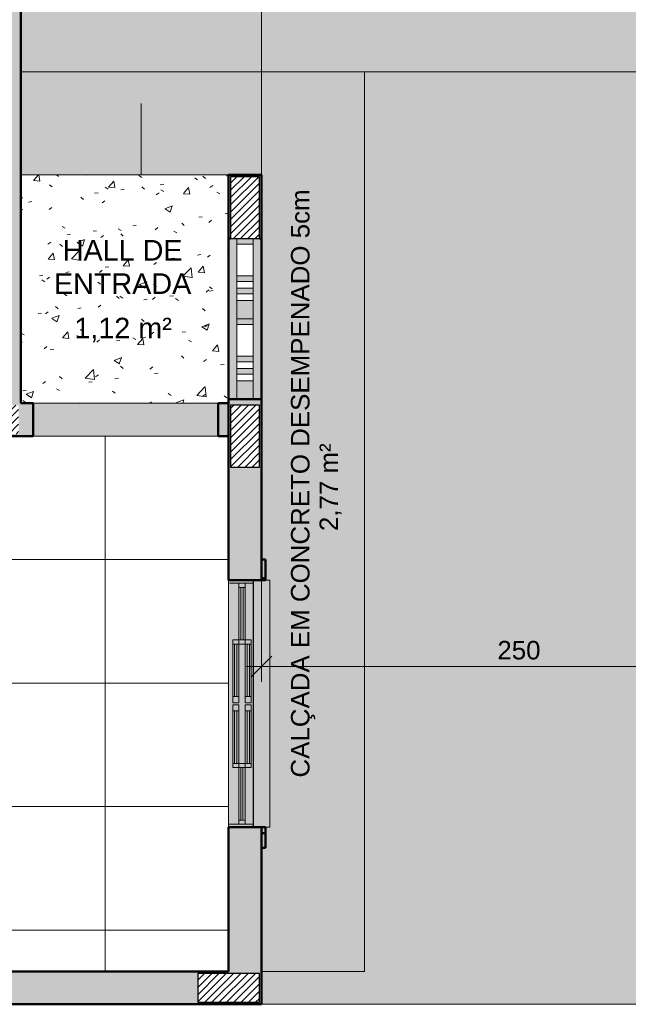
# Model space of a CAD drawing. Header units: metres. Extents: x -14 to 6.1, y -18.5 to -8.2.
# Tile 21 of 25: x -0.7 to 2.3, y -18.2 to -13.5. Entities that reach past the tile are written whole.
import ezdxf

# ---------------------------------------------------------------- set-up
doc = ezdxf.new("R2010")
doc.units = ezdxf.units.M
doc.linetypes.add('Projeção', pattern=[0.003969, 0.002381, -0.001587])
for name, color, linetype, lineweight in [('A-ANNO-DIMS', 7, 'Continuous', 9), ('A-ANNO-DIMS-50', 7, 'Continuous', 9), ('A-AREA-IDEN', 7, 'Continuous', 9), ('A-DETL-GENF', 7, 'Continuous', 5), ('A-FLOR', 7, 'Continuous', 5), ('A-FLOR-PATT', 7, 'Continuous', 5), ('A-GLAZ', 7, 'Continuous', 5), ('A-WALL', 7, 'Continuous', 5), ('A-WALL-PATT', 7, 'Continuous', 5), ('G-ANNO-TEXT', 7, 'Continuous', 9), ('I-WALL', 7, 'Continuous', 5), ('Q-CASE', 7, 'Continuous', 5)]:
    doc.layers.add(name, color=color, linetype=linetype, lineweight=lineweight)
doc.layers.add('A-DETL', color=7, linetype='Continuous', lineweight=5, true_color=0x00a600)
doc.styles.add('Arial', font='arial.ttf', dxfattribs={"height": 0.1})
doc.styles.add('Arial_2', font='arial.ttf', dxfattribs={"height": 0.09})
doc.dimstyles.new('Com_linha__ref__contínua__-_Cor_Vermelha_Arial_1_8mm', dxfattribs={"dimscale": 0.3048, "dimtxt": 0.091823, "dimasz": 0.328084, "dimexe": 0.246063, "dimexo": 0.246063, "dimgap": 0.024606, "dimtad": 1, "dimdec": 1, "dimlfac": 100, "dimrnd": 0.1, "dimdsep": 46, "dimtxsty": 'Arial_2', "dimblk1": 'OBLIQUE', "dimblk2": 'OBLIQUE', "dimsah": 1, "dimcen": 0.09, "dimdle": 0.246063, "dimazin": 0, "dimtfac": 1, "dimtdec": 4, "dimtix": 1, "dimtmove": 0, "dimatfit": 3, "dimfxl": 1, "dimtvp": 1, "dimtolj": 1, "dimtzin": 0, "dimarcsym": 2})

# ---------------------------------------------------------------- blocks, each defined once
blk = doc.blocks.new('COBOGÓ-TACO-CHINÊS8 - COBOGÓ-TACO-CHINÊS-1852837-PTS_ HIDRAULICOS')
at = {"layer": 'Q-CASE', "true_color": 0xd2d2d2}
h = blk.add_hatch(color=254, dxfattribs=at)
h.paths.add_polyline_path([(0.4664, -15.295), (0.4664, -15.2068), (0.3864, -15.2068), (0.3864, -15.295)])
h.paths.add_polyline_path([(0.3864, -15.1743), (0.4664, -15.1743), (0.4664, -15.1465), (0.3864, -15.1465)])
h.paths.add_polyline_path([(0.3864, -15.114), (0.4664, -15.114), (0.4664, -15.0861), (0.3864, -15.0861)])
h.paths.add_polyline_path([(0.4664, -14.9329), (0.4664, -14.905), (0.3864, -14.905), (0.3864, -14.9329), (0.4115, -14.9329)])
at = {"layer": 'Q-CASE', "lineweight": 15}
for p, q in [((0.3864, -14.905), (0.3864, -14.9329)), ((0.3864, -14.905), (0.4664, -14.905)), ((0.4664, -14.905), (0.4664, -14.9329)), ((0.3864, -14.9329), (0.4664, -14.9329)), ((0.3864, -15.114), (0.3864, -15.0861)), ((0.3864, -15.0861), (0.4664, -15.0861)), ((0.3864, -15.114), (0.4664, -15.114)), ((0.4664, -15.114), (0.4664, -15.0861)), ((0.3864, -15.1465), (0.3864, -15.1743)), ((0.3864, -15.1465), (0.4664, -15.1465)), ((0.4664, -15.1465), (0.4664, -15.1743)), ((0.3864, -15.1743), (0.4664, -15.1743)), ((0.3864, -15.295), (0.3864, -15.2068)), ((0.3864, -15.2068), (0.4664, -15.2068)), ((0.4664, -15.295), (0.4664, -15.2068)), ((0.3864, -15.295), (0.4664, -15.295))]:
    blk.add_line(p, q, dxfattribs=at)
at = {"layer": 'Q-CASE', "color": 8, "true_color": 0x808080}
for p, q in [((0.3864, -15.0861), (0.3864, -14.9329)), ((0.4664, -14.9329), (0.4664, -15.0861)), ((0.3864, -15.1465), (0.3864, -15.114)), ((0.4664, -15.114), (0.4664, -15.1465)), ((0.3864, -15.2068), (0.3864, -15.1743)), ((0.4664, -15.1743), (0.4664, -15.2068))]:
    blk.add_line(p, q, dxfattribs=at)
blk = doc.blocks.new('COBOGÓ-TACO-CHINÊS10 - COBOGÓ-TACO-CHINÊS-1852914-PTS_ HIDRAULICOS')
at = {"layer": 'Q-CASE', "true_color": 0xd2d2d2}
h = blk.add_hatch(color=254, dxfattribs=at)
h.paths.add_polyline_path([(0.4664, -14.905), (0.4664, -14.8168), (0.3864, -14.8168), (0.3864, -14.905), (0.4115, -14.905)])
h.paths.add_polyline_path([(0.3864, -14.7843), (0.4664, -14.7843), (0.4664, -14.7565), (0.3864, -14.7565)])
h.paths.add_polyline_path([(0.3864, -14.724), (0.4664, -14.724), (0.4664, -14.6961), (0.3864, -14.6961)])
h.paths.add_polyline_path([(0.4664, -14.5429), (0.4664, -14.515), (0.3864, -14.515), (0.3864, -14.5429)])
at = {"layer": 'Q-CASE', "lineweight": 15}
for p, q in [((0.3864, -14.515), (0.3864, -14.5429)), ((0.4664, -14.515), (0.4664, -14.5429)), ((0.3864, -14.5429), (0.4664, -14.5429)), ((0.3864, -14.724), (0.3864, -14.6961)), ((0.3864, -14.6961), (0.4664, -14.6961)), ((0.3864, -14.724), (0.4664, -14.724)), ((0.4664, -14.724), (0.4664, -14.6961)), ((0.3864, -14.7565), (0.3864, -14.7843)), ((0.3864, -14.7565), (0.4664, -14.7565)), ((0.4664, -14.7565), (0.4664, -14.7843)), ((0.3864, -14.7843), (0.4664, -14.7843)), ((0.3864, -14.905), (0.3864, -14.8168)), ((0.3864, -14.8168), (0.4664, -14.8168)), ((0.4664, -14.905), (0.4664, -14.8168)), ((0.3864, -14.905), (0.4664, -14.905))]:
    blk.add_line(p, q, dxfattribs=at)
at = {"layer": 'Q-CASE', "color": 8, "true_color": 0x808080}
for p, q in [((0.3864, -14.6961), (0.3864, -14.5429)), ((0.4664, -14.5429), (0.4664, -14.6961)), ((0.3864, -14.7565), (0.3864, -14.724)), ((0.4664, -14.724), (0.4664, -14.7565)), ((0.3864, -14.8168), (0.3864, -14.7843)), ((0.4664, -14.7843), (0.4664, -14.8168))]:
    blk.add_line(p, q, dxfattribs=at)
blk = doc.blocks.new('JANELA DE CORRE_IDRAULICOS1')
at = {"layer": 'A-GLAZ', "true_color": 0xfffffe}
h = blk.add_hatch(color=7, dxfattribs=at)
h.paths.add_polyline_path([(0.6, 0.04), (-0.6, 0.04), (-0.6, -0.08), (0.6, -0.08)])
h.paths.add_polyline_path([(0.31, -0.06), (0.005, -0.06), (0.005, -0.03), (0.31, -0.03)])
h.paths.add_polyline_path([(-0.005, -0.03), (-0.005, -0.06), (-0.31, -0.06), (-0.31, -0.03), (-0.035, -0.03)])
at = {"layer": 'A-GLAZ', "lineweight": 15}
for p, q in [((-0.6, 0.04), (-0.6, -0.08)), ((-0.585, 0.04), (-0.585, -0.075)), ((-0.31, 0), (-0.31, 0.03)), ((-0.31, 0.03), (-0.005, 0.03)), ((-0.29, 0.03), (-0.29, 0)), ((-0.29, 0.021), (-0.035, 0.021)), ((-0.035, 0.01), (-0.29, 0.01)), ((-0.035, 0.03), (-0.035, 0)), ((-0.005, 0.03), (-0.005, 0)), ((0.005, 0), (0.005, 0.03)), ((0.005, 0.03), (0.31, 0.03)), ((0.035, 0.03), (0.035, 0)), ((0.035, 0.021), (0.29, 0.021)), ((0.29, 0.01), (0.035, 0.01)), ((0.29, 0.03), (0.29, 0)), ((0.31, 0.03), (0.31, 0)), ((0.585, 0.04), (0.585, -0.08)), ((0.6, 0.04), (0.6, -0.08)), ((-0.585, 0), (-0.31, 0)), ((-0.31, -0.03), (-0.585, -0.03)), ((-0.565, 0), (-0.565, -0.03)), ((-0.565, -0.009), (-0.31, -0.009)), ((-0.31, -0.02), (-0.565, -0.02)), ((-0.31, 0), (-0.31, -0.03)), ((-0.005, 0), (-0.31, 0)), ((-0.29, 0), (-0.29, -0.03)), ((0.31, 0), (0.005, 0)), ((0.29, -0.03), (0.29, 0)), ((0.31, 0), (0.31, -0.03)), ((0.31, 0), (0.585, 0)), ((0.56, -0.01), (0.31, -0.01)), ((0.31, -0.02), (0.565, -0.02)), ((0.585, -0.03), (0.31, -0.03)), ((0.565, 0), (0.565, -0.03))]:
    blk.add_line(p, q, dxfattribs=at)
at = {"layer": 'A-GLAZ'}
for p, q in [((-0.6, -0.08), (-0.6, 0.04)), ((0.6, 0.04), (0.6, -0.08)), ((0.6, -0.08), (-0.6, -0.08))]:
    blk.add_line(p, q, dxfattribs=at)
blk = doc.blocks.new('Paredes 1 - Paredes 1-2288142-PTS_ HIDRAULICOS')
at = {"layer": 'A-WALL', "lineweight": 50, "true_color": 0xc0c0c0}
h = blk.add_hatch(color=9, dxfattribs=at)
h.paths.add_polyline_path([(0.5064, -17.475), (0.5264, -17.475), (0.5264, -17.4043), (0.5064, -17.4043), (0.5064, -17.4272)])
h.paths.add_polyline_path([(0.5264, -16.1643), (0.5264, -16.075), (0.5064, -16.075), (0.5064, -16.1643)])
at = {"layer": 'A-WALL', "lineweight": 50, "true_color": 0x808080}
h = blk.add_hatch(color=8, dxfattribs=at)
h.paths.add_polyline_path([(0.5264, -17.4043), (0.5264, -17.375), (0.5064, -17.375), (0.5064, -17.4043), (0.5259, -17.4043)])
h.paths.add_polyline_path([(0.5064, -16.175), (0.5264, -16.175), (0.5264, -16.1643), (0.5064, -16.1643)])
at = {"layer": 'A-WALL', "lineweight": 50}
for p, q in [((0.5064, -16.1643), (0.5064, -16.075)), ((0.5264, -16.075), (0.5064, -16.075)), ((0.5264, -16.075), (0.5264, -16.1643)), ((0.5064, -16.175), (0.5064, -16.1643)), ((0.5264, -16.1643), (0.5064, -16.1643)), ((0.5264, -16.175), (0.5264, -16.1643)), ((0.5064, -17.375), (0.5064, -17.4043)), ((0.5064, -17.475), (0.5064, -17.4043)), ((0.5264, -17.4043), (0.5064, -17.4043)), ((0.5264, -17.375), (0.5264, -17.4043)), ((0.5264, -17.4043), (0.5264, -17.475)), ((0.5064, -17.475), (0.5264, -17.475))]:
    blk.add_line(p, q, dxfattribs=at)
blk = doc.blocks.new('DIMBLOCK8-PTS_ HIDRAULICOS')
at = {"layer": 'A-ANNO-DIMS-50', "color": 242, "true_color": 0xbd2b2e, "transparency": 16777216}
for p, q in [((3.0064, -16.5939), (3.0064, -15.7029)), ((0.5064, -16.5939), (0.5064, -15.7471)), ((0.5064, -16.5939), (0.5564, -16.5439)), ((3.0064, -16.5939), (3.0564, -16.5439)), ((0.4314, -16.5939), (3.0064, -16.5939)), ((0.5064, -16.5939), (0.4564, -16.6439)), ((0.5064, -16.5939), (0.5064, -16.6689)), ((3.0064, -16.5939), (2.9564, -16.6439)), ((3.0064, -16.5939), (3.0064, -16.6689))]:
    blk.add_line(p, q, dxfattribs=at)
at = {"layer": 'A-ANNO-DIMS-50', "color": 0, "transparency": 16777216, "insert": (1.6526, -16.4696), "char_height": 0.09, "width": 0.249194, "attachment_point": 1, "line_spacing_factor": 0.941778, "style": 'Arial_2'}
blk.add_mtext('250', dxfattribs=at)
blk = doc.blocks.new('_Oblique')
at = {"color": 0, "linetype": 'ByBlock', "lineweight": -2}
blk.add_line((-0.5, -0.5), (0.5, 0.5), dxfattribs=at)

msp = doc.modelspace()

# ---------------------------------------------------------------- hatches: boundary and pattern name
at = {"layer": 'A-DETL-GENF', "true_color": 0x464646}
h = msp.add_hatch(dxfattribs=at)
h.set_pattern_fill('FP_6', color=49, style=0, pattern_type=2)
h.set_pattern_definition([(45, (0, 0), (-0.01767767, 0.01767767), [])])
h.paths.add_polyline_path([(-3.1337, -18.225), (-3.0637, -18.225), (-3.0637, -18.085), (-3.3637, -18.085), (-3.3637, -18.225), (-3.1387, -18.225)])
h.paths.add_polyline_path([(-8.0236, -18.225), (-8.0236, -18.085), (-8.3236, -18.085), (-8.3236, -18.225)])
h.paths.add_polyline_path([(-6.0936, -18.225), (-6.0237, -18.225), (-6.0237, -18.085), (-6.3237, -18.085), (-6.3237, -18.225), (-6.0986, -18.225)])
h.paths.add_polyline_path([(0.1964, -18.225), (0.4964, -18.225), (0.4964, -18.085), (0.1964, -18.085)])
h.paths.add_polyline_path([(0.4964, -15.625), (0.4964, -15.325), (0.3564, -15.325), (0.3564, -15.625), (0.3812, -15.625)])
h.paths.add_polyline_path([(-3.3737, -15.465), (-3.0737, -15.465), (-3.0737, -15.325), (-3.3737, -15.325)])
h.paths.add_polyline_path([(-0.9736, -15.465), (-0.6736, -15.465), (-0.6736, -15.325), (-0.9736, -15.325), (-0.9736, -15.4602)])
h.paths.add_polyline_path([(-5.1436, -15.465), (-4.9937, -15.4649), (-4.9937, -15.325), (-5.2937, -15.325), (-5.2937, -15.465)])
h.paths.add_polyline_path([(-6.0237, -15.465), (-6.0237, -15.325), (-6.3237, -15.325), (-6.3237, -15.465), (-6.1636, -15.465)])
h.paths.add_polyline_path([(-8.1736, -15.465), (-8.0236, -15.465), (-8.0236, -15.325), (-8.3236, -15.325), (-8.3236, -15.465), (-8.1836, -15.465)])
h.paths.add_polyline_path([(0.4964, -14.515), (0.4964, -14.215), (0.3564, -14.215), (0.3564, -14.515)])
h.paths.add_polyline_path([(-3.3736, -14.2649), (-3.2337, -14.2649), (-3.2337, -13.9649), (-3.3737, -13.9649), (-3.3737, -14.2649)])
h.paths.add_polyline_path([(-5.0038, -14.2649), (-4.9937, -14.2649), (-4.9937, -13.9649), (-5.1337, -13.9649), (-5.1337, -14.2649), (-5.0636, -14.2649)])
h.paths.add_polyline_path([(-0.6736, -11.545), (-0.6736, -11.245), (-0.8136, -11.245), (-0.8136, -11.545), (-0.7615, -11.545)])
h.paths.add_polyline_path([(-3.3725, -11.545), (-3.2337, -11.545), (-3.2337, -11.245), (-3.3737, -11.245), (-3.3737, -11.545)])
h.paths.add_polyline_path([(-7.3937, -11.385), (-7.3937, -11.245), (-7.6937, -11.245), (-7.6936, -11.385), (-7.5168, -11.385)])
h.paths.add_polyline_path([(-4.9886, -11.3849), (-4.8337, -11.3849), (-4.8337, -11.2449), (-5.1337, -11.245), (-5.1337, -11.3849), (-5.0636, -11.3849)])
at = {"layer": 'A-DETL-GENF'}
msp.add_hatch(color=256, dxfattribs=at).paths.add_polyline_path([(-0.12, -13.8596), (-0.0372, -13.8596), (-0.0786, -13.705)])
at = {"layer": 'A-DETL-GENF', "true_color": 0xc0c0c0}
msp.add_hatch(color=9, dxfattribs=at).paths.add_polyline_path([(0.5264, -17.375), (0.5464, -17.375), (0.5464, -16.175), (0.4664, -16.175), (0.4664, -17.375), (0.5064, -17.375)])
at = {"layer": 'A-DETL-GENF', "true_color": 0xffffff}
h = msp.add_hatch(color=7, dxfattribs=at)
h.paths.add_polyline_path([(0.3754, -16.77), (0.3964, -16.77), (0.3964, -16.74), (0.3664, -16.74), (0.3664, -16.77)])
h.paths.add_polyline_path([(0.3754, -16.485), (0.3964, -16.485), (0.3964, -16.465), (0.3664, -16.465), (0.3664, -16.485)])
h = msp.add_hatch(color=7, dxfattribs=at)
h.paths.add_polyline_path([(0.3754, -16.74), (0.3754, -16.485), (0.3664, -16.485), (0.3664, -16.74)])
h.paths.add_polyline_path([(0.3864, -16.74), (0.3964, -16.74), (0.3964, -16.485), (0.3864, -16.485), (0.3864, -16.6612)])
at = {"layer": 'A-DETL-GENF', "true_color": 0xe1ffff}
for points in [[(0.3754, -16.74), (0.3864, -16.74), (0.3864, -16.485), (0.3754, -16.485), (0.3754, -16.6612)], [(0.3754, -17.065), (0.3864, -17.065), (0.3864, -16.81), (0.3754, -16.81), (0.3754, -17.0442)]]:
    msp.add_hatch(color=7, dxfattribs=at).paths.add_polyline_path(points)
at = {"layer": 'A-DETL-GENF', "true_color": 0xffffff}
h = msp.add_hatch(color=7, dxfattribs=at)
h.paths.add_polyline_path([(0.3754, -17.085), (0.3964, -17.085), (0.3964, -17.065), (0.3664, -17.065), (0.3664, -17.085)])
h.paths.add_polyline_path([(0.3964, -16.81), (0.3964, -16.78), (0.3664, -16.78), (0.3664, -16.81), (0.3864, -16.81)])
h = msp.add_hatch(color=7, dxfattribs=at)
h.paths.add_polyline_path([(0.3754, -17.065), (0.3754, -16.81), (0.3664, -16.81), (0.3664, -17.065)])
h.paths.add_polyline_path([(0.3864, -17.065), (0.3964, -17.065), (0.3964, -16.81), (0.3864, -16.81), (0.3864, -17.0442)])
at = {"layer": 'A-FLOR-PATT', "true_color": 0xd2e2c2}
h = msp.add_hatch(color=254, dxfattribs=at)
h.paths.add_polyline_path([(5.8564, -18.235), (6.0064, -18.235), (6.0064, -18.075), (5.8564, -18.075), (5.8564, -17.8839), (5.8554, -17.8849), (5.836, -17.8852), (5.8356, -17.8856), (5.7976, -17.8859), (5.7967, -17.8908), (5.7945, -17.8927), (5.7903, -17.8934), (5.7871, -17.8944), (5.7843, -17.8959), (5.7804, -17.8984), (5.7775, -17.8982), (5.7744, -17.8959), (5.7711, -17.8942), (5.768, -17.8933), (5.7636, -17.8924), (5.7617, -17.8902), (5.7612, -17.887), (5.7606, -17.8856), (5.7506, -17.8851), (5.7484, -17.8855), (5.7453, -17.8876), (5.7421, -17.8885), (5.737, -17.8889), (5.7329, -17.8879), (5.7276, -17.8838), (5.7254, -17.8794), (5.7247, -17.875), (5.7263, -17.8684), (5.728, -17.8658), (5.7319, -17.8627), (5.7356, -17.8615), (5.7401, -17.8612), (5.7453, -17.8624), (5.7504, -17.865), (5.7611, -17.8641), (5.762, -17.8593), (5.7642, -17.8574), (5.7678, -17.8568), (5.7716, -17.8557), (5.7744, -17.8541), (5.7783, -17.8516), (5.7812, -17.8519), (5.7847, -17.8544), (5.7876, -17.8559), (5.7908, -17.8568), (5.7951, -17.8577), (5.797, -17.8599), (5.7975, -17.8631), (5.7977, -17.8645), (5.836, -17.8648), (5.836, -17.8652), (5.8554, -17.8652), (5.8564, -17.8662), (5.8564, -17.275), (6.0064, -17.275), (6.0064, -13.705), (1.0064, -13.705), (1.0064, -18.075), (0.5064, -18.075), (0.5064, -18.235), (5.7354, -18.235)])
h.paths.add_polyline_path([(-0.0396, -12.505), (6.0058, -12.5046), (6.0058, -12.393), (5.9334, -12.393), (5.9334, -12.317), (5.9552, -12.317), (5.9552, -12.2389), (5.9059, -12.2389), (5.9059, -12.2359), (5.8777, -12.2359), (5.8777, -11.9481), (6.0064, -11.9481), (6.0064, -8.235), (-0.1636, -8.235), (-0.1636, -12.505)])
h.paths.add_polyline_path([(5.9384, -12.388), (6.0044, -12.388), (6.0044, -12.322), (5.9384, -12.322)])
h.paths.add_polyline_path([(5.9582, -12.32), (5.9842, -12.32), (5.9842, -12.2359), (5.9582, -12.2359), (5.9582, -12.317)])
h.paths.add_polyline_path([(6.0044, -12.317), (6.0058, -12.317), (6.0058, -12.2389), (5.9872, -12.2389), (5.9872, -12.317)])
at = {"layer": 'A-FLOR-PATT', "true_color": 0xd8d8d8}
h = msp.add_hatch(color=254, dxfattribs=at)
h.paths.add_polyline_path([(0.5264, -18.075), (1.0064, -18.075), (1.0064, -13.705), (0.5064, -13.705), (0.5064, -16.075), (0.5264, -16.075), (0.5264, -16.175), (0.5464, -16.175), (0.5464, -17.375), (0.5264, -17.375), (0.5264, -17.475), (0.5064, -17.475), (0.5064, -18.075)])
h.paths.add_polyline_path([(-8.452, -17.761), (-8.452, -17.761), (-8.4512, -17.7607)])
h.paths.add_polyline_path([(-8.8336, -18.075), (-8.3336, -18.075), (-8.3336, -17.815), (-8.355, -17.8135), (-8.3586, -17.8107), (-8.3587, -17.8097), (-8.3596, -17.7944), (-8.3613, -17.793), (-8.362, -17.7929), (-8.3863, -17.7907), (-8.3885, -17.7883), (-8.3886, -17.7856), (-8.3924, -17.7859), (-8.3933, -17.7908), (-8.3955, -17.7927), (-8.3997, -17.7933), (-8.4007, -17.7938), (-8.4009, -17.807), (-8.4027, -17.808), (-8.4097, -17.808), (-8.4117, -17.806), (-8.4118, -17.7984), (-8.414, -17.7972), (-8.4189, -17.7942), (-8.422, -17.7933), (-8.4264, -17.7923), (-8.4283, -17.7901), (-8.4288, -17.787), (-8.4294, -17.7856), (-8.4394, -17.7851), (-8.4416, -17.7854), (-8.4447, -17.7875), (-8.4479, -17.7885), (-8.453, -17.7889), (-8.4571, -17.7879), (-8.4624, -17.7837), (-8.4646, -17.7794), (-8.4653, -17.775), (-8.4637, -17.7684), (-8.462, -17.7657), (-8.4581, -17.7626), (-8.4544, -17.7615), (-8.4499, -17.7611), (-8.4447, -17.7624), (-8.4396, -17.765), (-8.4289, -17.7635), (-8.428, -17.7592), (-8.4258, -17.7573), (-8.4222, -17.7567), (-8.4184, -17.7556), (-8.4156, -17.7541), (-8.4117, -17.7515), (-8.4117, -17.744), (-8.4097, -17.742), (-8.4027, -17.742), (-8.4009, -17.743), (-8.4007, -17.744), (-8.4005, -17.7565), (-8.3949, -17.7577), (-8.393, -17.7599), (-8.3925, -17.7631), (-8.3923, -17.7644), (-8.3886, -17.7644), (-8.3881, -17.7609), (-8.3849, -17.7588), (-8.3606, -17.7567), (-8.3593, -17.755), (-8.3592, -17.7543), (-8.3582, -17.7385), (-8.355, -17.7365), (-8.3336, -17.735), (-8.3336, -15.315), (-7.7037, -15.315), (-7.7037, -11.235), (-7.1936, -11.235), (-7.1936, -11.215), (-7.0936, -11.215), (-7.0936, -11.195), (-5.5936, -11.195), (-5.5936, -11.215), (-5.4936, -11.215), (-5.4936, -11.235), (-4.6836, -11.235), (-4.6836, -11.215), (-4.5836, -11.215), (-4.5836, -11.195), (-3.7836, -11.195), (-3.7836, -11.215), (-3.6836, -11.215), (-3.6836, -11.235), (-2.8736, -11.235), (-2.8736, -11.215), (-2.7736, -11.215), (-2.7736, -11.195), (-1.2736, -11.195), (-1.2736, -11.215), (-1.1736, -11.215), (-1.1736, -11.235), (-0.6636, -11.235), (-0.6636, -12.505), (-0.1636, -12.505), (-0.1636, -10.735), (-8.2037, -10.735), (-8.2037, -14.815), (-8.8336, -14.815)])
at = {"layer": 'A-FLOR-PATT', "true_color": 0x787878}
h = msp.add_hatch(dxfattribs=at)
h.set_pattern_fill('FP_5', color=8, style=0, pattern_type=2)
h.set_pattern_definition([(0, (-2.654, -16.075), (0, 0.6), []), (90, (-2.654, -16.075), (-0.6, 4e-17), [])])
h.paths.add_polyline_path([(-6.0136, -18.075), (-5.2136, -18.075), (-5.2136, -17.575), (-4.0136, -17.575), (-4.0136, -18.075), (-3.2137, -18.075), (-3.2137, -16.425), (-3.0537, -16.425), (-3.0537, -18.075), (0.3464, -18.075), (0.3464, -15.475), (-1.0286, -15.475), (-1.0286, -15.485), (-1.2286, -15.485), (-1.2286, -15.6374), (-2.0286, -15.6374), (-2.0286, -15.485), (-2.2286, -15.485), (-2.2286, -15.475), (-3.3837, -15.475), (-3.3837, -15.265), (-3.2237, -15.265), (-3.2237, -15.315), (-2.2336, -15.315), (-2.2336, -14.845), (-0.8236, -14.845), (-0.8236, -11.395), (-3.2217, -11.395), (-3.2217, -14.365), (-3.3837, -14.365), (-3.3837, -14.275), (-4.9836, -14.275), (-4.9836, -14.365), (-5.1436, -14.365), (-5.1436, -11.395), (-7.5437, -11.395), (-7.5437, -13.905), (-7.0737, -13.905), (-7.0737, -15.315), (-5.1436, -15.315), (-5.1436, -15.265), (-4.9836, -15.265), (-4.9836, -15.475), (-6.0136, -15.475), (-6.0136, -17.9379)])
h.paths.add_polyline_path([(-4.6136, -17.7955), (-4.6084, -17.7948), (-4.6036, -17.7928), (-4.5994, -17.7897), (-4.5963, -17.7855), (-4.5943, -17.7807), (-4.5936, -17.7755), (-4.5943, -17.7703), (-4.5963, -17.7655), (-4.5994, -17.7614), (-4.6036, -17.7582), (-4.6084, -17.7562), (-4.6136, -17.7555), (-4.6188, -17.7562), (-4.6236, -17.7582), (-4.6277, -17.7614), (-4.6309, -17.7655), (-4.6329, -17.7703), (-4.6336, -17.7755), (-4.6329, -17.7807), (-4.6309, -17.7855), (-4.6277, -17.7897), (-4.6236, -17.7928), (-4.6188, -17.7948)])
h.paths.add_polyline_path([(-1.242, -13.705), (-1.242, -13.57), (-1.2474, -13.57), (-1.2474, -13.5), (-1.242, -13.5), (-1.242, -13.365), (-0.892, -13.365), (-0.892, -13.705)])
h.paths.add_polyline_path([(-1.1712, -11.8253), (-1.242, -11.8253), (-1.242, -11.6903), (-1.2474, -11.6903), (-1.2474, -11.6203), (-1.242, -11.6203), (-1.242, -11.4853), (-0.892, -11.4853), (-0.892, -11.8253)])
at = {"layer": 'A-FLOR-PATT', "true_color": 0xd8d8d8}
msp.add_hatch(color=254, dxfattribs=at).paths.add_polyline_path([(-0.6636, -13.705), (0.5064, -13.705), (0.5064, -12.505), (-0.6636, -12.505)])
h = msp.add_hatch(color=254, dxfattribs=at)
h.paths.add_polyline_path([(0.5064, -13.105), (0.661, -13.0636), (0.661, -13.1465)])
h.paths.add_polyline_path([(2.8479, -13.705), (6.0064, -13.705), (6.0061, -12.505), (0.5064, -12.505), (0.5064, -13.705), (1.0064, -13.705)])
h = msp.add_hatch(color=254, dxfattribs=at)
h.paths.add_polyline_path([(0.5064, -14.2049), (0.5064, -13.705), (-0.6636, -13.705), (-0.6636, -14.2049), (0.4964, -14.2049)])
h.paths.add_polyline_path([(-0.12, -13.8596), (-0.0786, -13.705), (-0.0372, -13.8596), (-0.0396, -13.8596)])
at = {"layer": 'A-FLOR-PATT', "true_color": 0xa7a7a7}
h = msp.add_hatch(dxfattribs=at)
h.set_pattern_fill('FP_4', color=253, style=0, pattern_type=2)
h.set_pattern_definition([(0, (0, 0), (0.2032, 0.0508), [0.01676, -0.13564, 0.01676, -0.13564, -0.8128]), (0, (0, 0), (0.2032, 0.0508), [-0.3048, 0.01676, -0.28804, 0.01676, -0.13564, -0.3556]), (0, (0, 0), (0.2032, 0.0508), [-0.762, 0.01676, -0.08484, 0.01676, -0.23724]), (120, (0.0762, 0.0254), (-0.14559409, 0.15057636), [0.01676, -0.13564, 0.01676, -0.13564, -0.8128]), (120, (0.0762, 0.0254), (-0.14559409, 0.15057636), [-0.3048, 0.01676, -0.28804, 0.01676, -0.13564, -0.3556]), (120, (0.0762, 0.0254), (-0.14559409, 0.15057636), [-0.762, 0.01676, -0.08484, 0.01676, -0.23724]), (240, (0.1016, 0.127), (-0.05760591, -0.20137636), [0.01676, -0.13564, 0.01676, -0.13564, -0.8128]), (240, (0.1016, 0.127), (-0.05760591, -0.20137636), [-0.3048, 0.01676, -0.28804, 0.01676, -0.13564, -0.3556]), (240, (0.1016, 0.127), (-0.05760591, -0.20137636), [-0.762, 0.01676, -0.08484, 0.01676, -0.23724])])
h.paths.add_polyline_path([(-0.0396, -15.475), (0.2964, -15.475), (0.2964, -15.315), (-0.6036, -15.315), (-0.6036, -15.475), (-0.3039, -15.475)])
h.paths.add_polyline_path([(-4.0336, -14.275), (-4.0336, -14.115), (-4.9336, -14.115), (-4.9336, -14.275), (-4.3709, -14.275)])
at = {"layer": 'A-FLOR-PATT', "true_color": 0xa2a2a2}
h = msp.add_hatch(dxfattribs=at)
h.set_pattern_fill('FP_3', color=253, style=0, pattern_type=2)
h.set_pattern_definition([(50, (0, 0), (0.364365, -0.031877), [0.0381, -0.4191]), (355, (0, 0), (-0.0704845, 0.382117), [0.03048, -0.33528]), (100.451, (0.03036, -0.00266), (0.293886, 0.3502294), [0.03238, -0.35618]), (46.184, (0, 0.1016), (0.54216, -0.084084), [0.05715, -0.62865]), (96.636, (0.0452, 0.0946), (0.474805, 0.494854), [0.04857, -0.53427]), (351.184, (0, 0.1016), (0.47481, 0.494846), [0.04572, -0.50292]), (21, (0.0508, 0.0762), (0.3032265, -0.204528), [0.0381, -0.4191]), (326, (0.0508, 0.0762), (0.123607, 0.368379), [0.03048, -0.33528]), (71.451, (0.07607, 0.05916), (0.426833, 0.163839), [0.03238, -0.35618]), (37.5, (0, 0), (0.0061807, 0.1691082), [0.01676, -0.31445, 0.01676, -0.3236, -0.33655]), (37.5, (0, 0), (0.0061807, 0.1691082), [-0.67158, 0.01676, -0.31979]), (7.5, (0, 0), (0.1336414, 0.2003578), [0.01676, -0.17729, 0.01676, -0.30683, -0.12827]), (7.5, (0, 0), (0.1336414, 0.2003578), [-0.51765, 0.01676, -0.11151]), (327.5, (-0.11328, 0), (0.2711816, -0.0114606), [0.01676, -0.11024, 0.01676, -0.37948, -0.52578]), (327.5, (-0.11328, 0), (0.2711816, -0.0114606), [-0.52324, 0.01676, -0.50902]), (317.5, (-0.16408, 0), (0.296258, 0.0508507), [0.01676, -0.14834, 0.01676, -0.24638, -0.37338]), (317.5, (-0.16408, 0), (0.296258, 0.0508507), [-0.42824, 0.01676, -0.35662])])
h.paths.add_polyline_path([(0.2964, -15.315), (0.3464, -15.315), (0.3464, -14.2049), (-0.6636, -14.2049), (-0.6636, -15.315), (-0.0396, -15.315)])
at = {"layer": 'A-WALL-PATT', "true_color": 0x808080}
h = msp.add_hatch(color=8, dxfattribs=at)
h.paths.add_polyline_path([(-0.7436, -15.315), (-0.6636, -15.315), (-0.6636, -11.235), (-0.8236, -11.235), (-0.8236, -15.315)])
h.paths.add_polyline_path([(-0.6736, -11.545), (-0.8136, -11.545), (-0.8136, -11.245), (-0.6736, -11.245), (-0.6736, -11.2995)])
h = msp.add_hatch(color=8, dxfattribs=at)
h.paths.add_polyline_path([(0.3864, -15.3125), (0.5064, -15.3125), (0.5064, -15.295), (0.3464, -15.295), (0.3464, -15.3125)])
h.paths.add_polyline_path([(0.4964, -14.515), (0.5064, -14.515), (0.5064, -14.2049), (0.3464, -14.2049), (0.3464, -14.515), (0.3564, -14.515), (0.3564, -14.215), (0.4964, -14.215), (0.4964, -14.4957)])
for points in [[(-0.7436, -15.475), (-0.6636, -15.475), (-0.6636, -15.315), (-0.7436, -15.315), (-0.7436, -15.325), (-0.6736, -15.325), (-0.6736, -15.465), (-0.7436, -15.465)], [(0.4964, -15.395), (0.5064, -15.395), (0.5064, -15.3125), (0.3464, -15.3125), (0.3464, -15.395), (0.3564, -15.395), (0.3564, -15.325), (0.4964, -15.325), (0.4964, -15.3846)]]:
    msp.add_hatch(color=8, dxfattribs=at).paths.add_polyline_path(points)
h = msp.add_hatch(color=8, dxfattribs=at)
h.paths.add_polyline_path([(0.3464, -15.475), (0.3464, -15.315), (0.2964, -15.315), (0.2964, -15.475)])
h.paths.add_polyline_path([(-0.6036, -15.475), (-0.6036, -15.315), (-0.6636, -15.315), (-0.6636, -15.475)])
h = msp.add_hatch(color=8, dxfattribs=at)
h.paths.add_polyline_path([(0.5064, -18.075), (0.5064, -17.4043), (0.3464, -17.4043), (0.3464, -18.075), (0.4964, -18.075)])
h.paths.add_polyline_path([(0.3464, -16.1643), (0.5064, -16.1643), (0.5064, -15.395), (0.4964, -15.395), (0.4964, -15.625), (0.3564, -15.625), (0.3564, -15.395), (0.3464, -15.395), (0.3464, -15.8953)])
h = msp.add_hatch(color=8, dxfattribs=at)
h.paths.add_polyline_path([(0.4964, -17.4043), (0.5064, -17.4043), (0.5064, -17.375), (0.3464, -17.375), (0.3464, -17.4043)])
h.paths.add_polyline_path([(0.4664, -16.175), (0.5064, -16.175), (0.5064, -16.1643), (0.3464, -16.1643), (0.3464, -16.175)])
h = msp.add_hatch(color=8, dxfattribs=at)
h.paths.add_polyline_path([(-2.2336, -18.235), (0.5064, -18.235), (0.5064, -18.075), (-3.1337, -18.075), (-3.1337, -18.085), (-3.0637, -18.085), (-3.0637, -18.225), (-3.1337, -18.225), (-3.1337, -18.235), (-2.9271, -18.235)])
h.paths.add_polyline_path([(0.1964, -18.225), (0.1964, -18.085), (0.4964, -18.085), (0.4964, -18.225)])
at = {"layer": 'I-WALL', "true_color": 0xc0c0c0}
h = msp.add_hatch(color=9, dxfattribs=at)
h.paths.add_polyline_path([(0.3464, -15.295), (0.3864, -15.295), (0.3864, -14.515), (0.3464, -14.515), (0.3464, -15.2672)])
h.paths.add_polyline_path([(0.5018, -15.295), (0.5064, -15.295), (0.5064, -14.515), (0.4664, -14.515), (0.4664, -15.295), (0.4964, -15.295)])

# ---------------------------------------------------------------- linework, layer by layer
at = {"layer": 'A-DETL', "color": 7}
msp.add_line((-0.0786, -13.8596), (-0.0786, -14.2049), dxfattribs=at)
at = {"layer": 'A-DETL', "color": 7, "lineweight": 25}
for p, q in [((0.4964, -14.215), (0.3564, -14.215)), ((0.3564, -14.215), (0.3564, -14.515)), ((0.4964, -14.515), (0.4964, -14.215)), ((0.3564, -14.515), (0.4964, -14.515)), ((0.4964, -15.325), (0.3564, -15.325)), ((0.3564, -15.325), (0.3564, -15.625)), ((0.4964, -15.625), (0.4964, -15.325)), ((0.3564, -15.625), (0.4964, -15.625)), ((0.4664, -16.175), (0.4664, -17.375)), ((0.4964, -18.085), (0.1964, -18.085)), ((0.1964, -18.085), (0.1964, -18.225)), ((0.4964, -18.225), (0.4964, -18.085)), ((0.1964, -18.225), (0.4964, -18.225))]:
    msp.add_line(p, q, dxfattribs=at)
at = {"layer": 'A-DETL', "color": 7, "lineweight": 50}
for p, q in [((0.3464, -14.515), (0.3564, -14.515)), ((0.4964, -14.515), (0.5064, -14.515)), ((0.5064, -15.295), (0.3464, -15.295)), ((0.4664, -16.175), (0.3464, -16.175)), ((0.5264, -16.175), (0.4664, -16.175)), ((0.4664, -17.375), (0.3464, -17.375)), ((0.4664, -17.375), (0.5264, -17.375))]:
    msp.add_line(p, q, dxfattribs=at)
at = {"layer": 'A-DETL', "color": 7, "lineweight": 15}
for p, q in [((0.5464, -16.175), (0.5264, -16.175)), ((0.5464, -17.375), (0.5464, -16.175)), ((0.3964, -16.465), (0.3664, -16.465)), ((0.3664, -16.465), (0.3664, -16.485)), ((0.3664, -16.485), (0.3664, -16.74)), ((0.3754, -16.485), (0.3664, -16.485)), ((0.3864, -16.485), (0.3754, -16.485)), ((0.3754, -16.485), (0.3754, -16.74)), ((0.3964, -16.485), (0.3864, -16.485)), ((0.3864, -16.74), (0.3864, -16.485)), ((0.3964, -16.485), (0.3964, -16.465)), ((0.3964, -16.74), (0.3964, -16.485)), ((0.3664, -16.74), (0.3664, -16.77)), ((0.3664, -16.74), (0.3754, -16.74)), ((0.3754, -16.74), (0.3864, -16.74)), ((0.3864, -16.74), (0.3964, -16.74)), ((0.3964, -16.77), (0.3964, -16.74)), ((0.3664, -16.77), (0.3964, -16.77)), ((0.3964, -16.78), (0.3664, -16.78)), ((0.3664, -16.78), (0.3664, -16.81)), ((0.3964, -16.81), (0.3964, -16.78)), ((0.3754, -16.81), (0.3664, -16.81)), ((0.3664, -16.81), (0.3664, -17.065)), ((0.3754, -16.81), (0.3754, -17.065)), ((0.3864, -16.81), (0.3754, -16.81)), ((0.3964, -16.81), (0.3864, -16.81)), ((0.3864, -17.065), (0.3864, -16.81)), ((0.3964, -17.065), (0.3964, -16.81)), ((0.3664, -17.065), (0.3664, -17.085)), ((0.3664, -17.065), (0.3754, -17.065)), ((0.3754, -17.065), (0.3864, -17.065)), ((0.3864, -17.065), (0.3964, -17.065)), ((0.3964, -17.085), (0.3964, -17.065)), ((0.3664, -17.085), (0.3964, -17.085)), ((0.5264, -17.375), (0.5464, -17.375))]:
    msp.add_line(p, q, dxfattribs=at)
at = {"layer": 'A-DETL', "color": 8, "linetype": 'Projeção', "true_color": 0x808080}
msp.add_line((0.5064, -18.235), (6.0064, -18.235), dxfattribs=at)
at = {"layer": 'A-FLOR'}
for p, q in [((0.5064, -14.2049), (0.5064, -12.505)), ((6.0064, -13.705), (-0.6636, -13.705)), ((1.0064, -18.075), (1.0064, -13.705)), ((0.3464, -14.2049), (-0.6636, -14.2049)), ((0.2964, -15.315), (-0.6036, -15.315)), ((-0.6036, -15.475), (0.2964, -15.475)), ((0.5064, -18.075), (1.0064, -18.075)), ((0.5064, -18.235), (6.0064, -18.235))]:
    msp.add_line(p, q, dxfattribs=at)
at = {"layer": 'I-WALL', "lineweight": 50}
for p, q in [((-0.6636, -11.235), (-0.6636, -15.315)), ((0.5064, -14.2049), (0.3464, -14.2049)), ((0.3464, -16.175), (0.3464, -14.2049)), ((0.5064, -14.2049), (0.5064, -16.175)), ((0.3564, -14.515), (0.3464, -14.515)), ((0.5064, -14.515), (0.4964, -14.515)), ((0.5064, -15.295), (0.3464, -15.295)), ((-0.6036, -15.315), (-0.6636, -15.315)), ((-0.6036, -15.315), (-0.6036, -15.475)), ((0.3464, -15.315), (0.2964, -15.315)), ((0.2964, -15.315), (0.2964, -15.475)), ((-0.6036, -15.475), (-3.3837, -15.475)), ((0.3464, -15.475), (0.2964, -15.475)), ((0.3464, -18.075), (0.3464, -17.375)), ((0.5064, -18.235), (0.5064, -17.375)), ((0.3464, -18.075), (-3.0537, -18.075)), ((-8.3336, -18.235), (0.5064, -18.235))]:
    msp.add_line(p, q, dxfattribs=at)

# ---------------------------------------------------------------- block references
at = {"layer": 'A-GLAZ', "rotation": 270.0000000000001}
msp.add_blockref('JANELA DE CORRE_IDRAULICOS1', (0.4264, -16.775), dxfattribs=at)
at = {"layer": 'A-WALL', "lineweight": 50}
msp.add_blockref('Paredes 1 - Paredes 1-2288142-PTS_ HIDRAULICOS', (0, 0), dxfattribs=at)
at = {"layer": 'Q-CASE', "color": 8, "true_color": 0x808080}
for name in ['COBOGÓ-TACO-CHINÊS10 - COBOGÓ-TACO-CHINÊS-1852914-PTS_ HIDRAULICOS', 'COBOGÓ-TACO-CHINÊS8 - COBOGÓ-TACO-CHINÊS-1852837-PTS_ HIDRAULICOS']:
    msp.add_blockref(name, (0, 0), dxfattribs=at)

# ---------------------------------------------------------------- texts
at = {"layer": 'A-AREA-IDEN', "char_height": 0.1, "attachment_point": 1, "style": 'Arial'}
for s, insert, width in [('HALL DE', (-0.4592, -14.522), 0.721519), ('ENTRADA', (-0.5022, -14.684), 0.825738), ('1,12 m²', (-0.403, -14.8999), 0.585232)]:
    msp.add_mtext(s, dxfattribs=dict(at, insert=insert, width=width))
at = {"layer": 'G-ANNO-TEXT', "char_height": 0.09, "attachment_point": 1, "rotation": 90, "style": 'Arial_2'}
for s, insert, width in [('CALÇADA EM CONCRETO DESEMPENADO 5cm', (0.6497, -17.1335), 3.403163), ('2,77 m²', (0.7886, -15.9362), 0.505063)]:
    msp.add_mtext(s, dxfattribs=dict(at, insert=insert, width=width))

# ---------------------------------------------------------------- dimensions: what is measured, and where the dimension line sits
at = {"layer": 'A-ANNO-DIMS', "color": 242, "true_color": 0xbd2b2e}
dim = msp.add_linear_dim(base=(3.0064, -16.5939), p1=(0.5064, -15.6721), p2=(3.0064, -15.6279), dimstyle='Com_linha__ref__contínua__-_Cor_Vermelha_Arial_1_8mm', override={"dimpost": '<>', "dimfxl": 2.500392}, dxfattribs=at)
dim.commit()
dim.dimension.update_dxf_attribs({"geometry": 'DIMBLOCK8-PTS_ HIDRAULICOS', "text_midpoint": (1.7564, -16.5405)})

doc.saveas('drawing.dxf')
